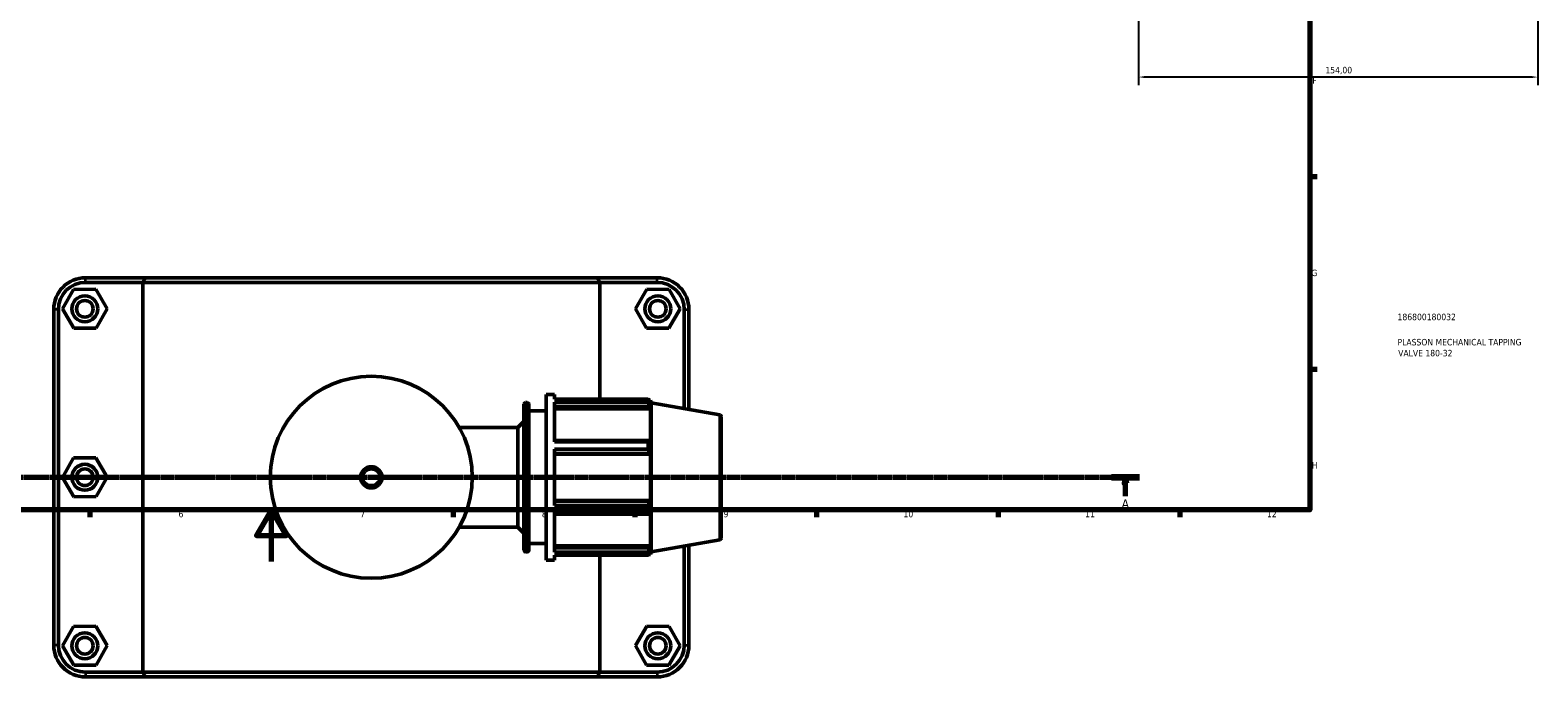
# Model space of a CAD drawing. Header units: millimetres. Extents: x 0 to 1062, y -44 to 1487.
# Tile 3 of 8: x 327 to 909, y -44 to 205. Entities that reach past the tile are written whole.
import ezdxf

# ---------------------------------------------------------------- set-up
doc = ezdxf.new("R2010")
doc.units = ezdxf.units.MM
doc.linetypes.add('CHAIN', pattern=[0.7087, 0.4724, -0.0591, 0.1181, -0.0591])
for name, color, linetype, lineweight in [('Border (ISO)', 7, 'Continuous', 70), ('Dimension (ISO)', 7, 'Continuous', 25), ('Section Line (ISO)', 7, 'CHAIN', 70), ('Title (ISO)', 7, 'Continuous', 50), ('Visible (ISO)', 7, 'Continuous', 50), ('Visible Narrow (ISO)', 7, 'Continuous', 35)]:
    doc.layers.add(name, color=color, linetype=linetype, lineweight=lineweight)
doc.styles.add('Label Text (ISO)', font='tahoma.ttf')
doc.styles.add('Note Text (ISO)', font='tahoma.ttf')
doc.dimstyles.new('Default (ISO)', dxfattribs={"dimtxt": 2.5, "dimasz": 2.5, "dimexe": 3.175, "dimexo": 0, "dimgap": 0.762, "dimtad": 1, "dimrnd": 1e-08, "dimzin": 0, "dimtxsty": 'Note Text (ISO)', "dimcen": 0.09, "dimdle": 10, "dimclrd": 256, "dimclre": 256, "dimclrt": 232, "dimazin": 0, "dimtfac": 1.40208, "dimtmove": 0, "dimatfit": 3, "dimfxl": 1, "dimtolj": 1, "dimtzin": 0, "dimlwd": -1, "dimlwe": -1, "dimarcsym": 0})

# ---------------------------------------------------------------- blocks, each defined once
blk = doc.blocks.new('Borders Default Border')
at = {"layer": 'Border (ISO)'}
for p, q in [((821, 148.5), (823.9, 148.5)), ((821, 74.25), (823.9, 74.25)), ((350.42, 20), (350.42, 17.1)), ((490.58, 20), (490.58, 17.1)), ((560.67, 20), (560.67, 17.1)), ((630.75, 20), (630.75, 17.1)), ((700.83, 20), (700.83, 17.1)), ((770.92, 20), (770.92, 17.1))]:
    blk.add_line(p, q, dxfattribs=at)
at = {"layer": 'Border (ISO)', "flags": 128}
for points in [[(20, 20), (20, 574), (821, 574), (821, 20), (20, 20)], [(420.5, 0), (420.5, 20), (414.73, 10), (426.27, 10), (420.5, 20)]]:
    blk.add_lwpolyline(points, dxfattribs=at)
at = {"layer": 'Border (ISO)', "color": 232, "true_color": 0xca0064, "char_height": 2.5, "attachment_point": 7, "style": 'Note Text (ISO)'}
for s, insert in [('F', (822, 184.38)), ('G', (821.61, 110.08)), ('H', (821.74, 35.88)), ('6', (384.66, 17.05)), ('7', (454.77, 17.1)), ('8', (524.81, 17.04)), ('9', (594.88, 17.05)), ('10', (664.29, 17.05)), ('11', (734.37, 17.1)), ('12', (804.46, 17.1))]:
    blk.add_mtext(s, dxfattribs=dict(at, insert=insert))
blk = doc.blocks.new('Title Blocks ISO')
at = {"layer": 'Title (ISO)', "color": 232, "true_color": 0xca0064, "style": 'Note Text (ISO)'}
for tag, p in [('PART_NUMBER_001', (33.84, 73.13)), ('DESCRIPTION_001', (33.84, 63.4)), ('DESCRIPTION_002', (34.09, 59.17))]:
    blk.add_attdef(tag, p, '', height=2.5, dxfattribs=at)
blk = doc.blocks.new('2dTransSection0')
at = {"layer": 'Section Line (ISO)', "linetype": 'CHAIN'}
blk.add_line((71.95, 32.56), (755.35, 32.56), dxfattribs=at)
at = {"layer": 'Section Line (ISO)', "linetype": 'Continuous', "lineweight": 140}
blk.add_line((744.55, 32.56), (755.35, 32.56), dxfattribs=at)
at = {"layer": 'Section Line (ISO)', "linetype": 'Continuous'}
for p, q in [((749.95, 32.56), (749.45, 30.06)), ((749.45, 30.06), (750.45, 30.06)), ((749.95, 30.06), (749.95, 32.56)), ((750.45, 30.06), (749.95, 32.56)), ((749.95, 25.2), (749.95, 30.06))]:
    blk.add_line(p, q, dxfattribs=at)
at = {"layer": 'Section Line (ISO)', "linetype": 'Continuous', "flags": 128}
blk.add_lwpolyline([(750.45, 30.06), (749.95, 32.56), (749.45, 30.06), (750.45, 30.06)], dxfattribs=at)
at = {"layer": 'Section Line (ISO)'}
blk.add_solid([(750.45, 30.06), (749.95, 32.56), (749.45, 30.06), (750.45, 30.06)], dxfattribs=at)
at = {"layer": 'Section Line (ISO)', "insert": (748.46, 20.56), "char_height": 3.5, "attachment_point": 7, "style": 'Label Text (ISO)'}
blk.add_mtext('A', dxfattribs=at)
blk = doc.blocks.new('*D14')
at = {"layer": 'Defpoints', "color": 0, "transparency": 16777216}
for p in [(754.96, 312.78), (908.96, 312.78), (754.96, 186.93)]:
    blk.add_point(p, dxfattribs=at)
at = {"layer": 'Dimension (ISO)', "transparency": 16777216}
for p, q in [((754.96, 312.78), (754.96, 183.76)), ((908.96, 312.78), (908.96, 183.76)), ((906.46, 186.93), (757.46, 186.93))]:
    blk.add_line(p, q, dxfattribs=at)
for points in [[(757.46, 187.35), (757.46, 186.52), (754.96, 186.93)], [(906.46, 187.35), (906.46, 186.52), (908.96, 186.93)]]:
    blk.add_solid(points, dxfattribs=at)
at = {"layer": 'Dimension (ISO)', "color": 232, "true_color": 0xca0064, "transparency": 16777216, "insert": (827.01, 190.87), "char_height": 2.5, "attachment_point": 1, "style": 'Note Text (ISO)'}
blk.add_mtext('\\A1;154,00', dxfattribs=at)

msp = doc.modelspace()

# ---------------------------------------------------------------- linework, layer by layer
at = {"layer": 'Visible (ISO)'}
for p, q in [((344.161, 104.987), (339.871, 97.464)), ((352.821, 105.033), (344.161, 104.987)), ((371.959, 109.51), (348.781, 109.51)), ((348.781, 107.71), (370.85, 107.71)), ((357.191, 97.557), (352.821, 105.033)), ((547.213, 107.71), (370.85, 107.71)), ((370.85, 107.71), (370.85, -42.69)), ((371.959, 109.51), (546.104, 109.51)), ((569.281, 109.51), (546.104, 109.51)), ((547.213, 107.71), (569.281, 107.71)), ((547.213, 62.62), (547.213, 107.71)), ((560.871, 97.557), (565.241, 105.033)), ((565.241, 105.033), (573.901, 104.987)), ((573.901, 104.987), (578.191, 97.464)), ((336.531, 97.26), (336.531, -32.24)), ((338.331, -32.24), (338.331, 97.26)), ((339.871, 97.464), (344.241, 89.987)), ((352.901, 90.034), (357.191, 97.557)), ((565.161, 90.034), (560.871, 97.557)), ((578.191, 97.464), (573.821, 89.987)), ((579.731, 97.26), (579.731, 59.032)), ((581.531, 58.714), (581.531, 97.26)), ((344.241, 89.987), (352.901, 90.034)), ((573.821, 89.987), (565.161, 90.034)), ((526.531, 0.51), (526.531, 64.51)), ((526.531, 64.51), (529.731, 64.51)), ((529.731, 62.62), (529.731, 64.51)), ((517.903, 4.35), (517.903, 60.67)), ((518.543, 61.31), (519.191, 61.31)), ((519.831, 60.67), (519.831, 4.35)), ((529.731, 62.62), (565.852, 62.62)), ((529.731, 46.139), (529.731, 61.463)), ((565.852, 61.463), (529.731, 61.463)), ((529.731, 59.759), (566.318, 59.759)), ((529.731, 58.908), (566.668, 58.908)), ((565.852, 61.463), (565.852, 62.62)), ((566.055, 62.27), (566.668, 62.27)), ((566.668, 60.893), (566.318, 61.809)), ((566.318, 59.759), (566.668, 58.908)), ((567.031, 61.271), (566.668, 62.27)), ((566.668, 60.893), (566.668, 62.27)), ((566.668, 46.252), (566.668, 58.908)), ((567.031, 3.749), (567.031, 61.271)), ((593.502, 56.604), (567.031, 61.271)), ((515.531, 51.71), (517.903, 54.082)), ((519.831, 58.11), (526.531, 58.11)), ((594.031, 55.973), (594.031, 9.047)), ((492.922, 51.71), (515.531, 51.71)), ((515.531, 13.31), (515.531, 51.71)), ((566.318, 46.695), (529.731, 46.695)), ((566.668, 46.252), (566.318, 46.695)), ((529.731, 46.139), (565.852, 46.139)), ((529.731, 21.675), (529.731, 43.346)), ((565.852, 43.346), (529.731, 43.346)), ((529.731, 41.748), (566.318, 41.748)), ((529.731, 41.459), (566.668, 41.459)), ((565.852, 43.346), (565.852, 46.139)), ((566.318, 41.748), (566.668, 41.459)), ((566.668, 23.561), (566.668, 41.459)), ((344.161, 39.987), (339.871, 32.464)), ((352.821, 40.033), (344.161, 39.987)), ((357.191, 32.557), (352.821, 40.033)), ((339.871, 32.464), (344.241, 24.987)), ((352.901, 25.034), (357.191, 32.557)), ((344.241, 24.987), (352.901, 25.034)), ((529.731, 23.561), (566.668, 23.561)), ((566.318, 23.273), (529.731, 23.273)), ((566.668, 23.561), (566.318, 23.273)), ((529.731, 21.675), (565.852, 21.675)), ((529.731, 3.558), (529.731, 18.881)), ((565.852, 18.881), (529.731, 18.881)), ((529.731, 18.325), (566.318, 18.325)), ((565.852, 18.881), (565.852, 21.675)), ((566.318, 18.325), (566.668, 18.769)), ((566.668, 6.113), (566.668, 18.769)), ((492.922, 13.31), (515.531, 13.31)), ((515.531, 13.31), (517.903, 10.939)), ((519.831, 6.91), (526.531, 6.91)), ((529.731, 6.113), (566.668, 6.113)), ((566.668, 6.113), (566.318, 5.261)), ((593.502, 8.417), (567.031, 3.749)), ((579.731, 5.989), (579.731, -32.24)), ((581.531, -32.24), (581.531, 6.306)), ((518.543, 3.71), (519.191, 3.71)), ((526.531, 0.51), (529.731, 0.51)), ((566.318, 5.261), (529.731, 5.261)), ((529.731, 3.558), (565.852, 3.558)), ((529.731, 0.51), (529.731, 2.401)), ((565.852, 2.401), (529.731, 2.401)), ((547.213, -42.69), (547.213, 2.401)), ((565.852, 2.401), (565.852, 3.558)), ((566.055, 2.75), (566.668, 2.75)), ((566.318, 3.212), (566.668, 4.128)), ((566.668, 2.75), (566.668, 4.128)), ((567.031, 3.749), (566.668, 2.75)), ((344.161, -25.013), (339.871, -32.536)), ((352.821, -24.967), (344.161, -25.013)), ((357.191, -32.443), (352.821, -24.967)), ((560.871, -32.443), (565.241, -24.967)), ((565.241, -24.967), (573.901, -25.013)), ((573.901, -25.013), (578.191, -32.536)), ((339.871, -32.536), (344.241, -40.013)), ((352.901, -39.966), (357.191, -32.443)), ((565.161, -39.966), (560.871, -32.443)), ((578.191, -32.536), (573.821, -40.013)), ((344.241, -40.013), (352.901, -39.966)), ((573.821, -40.013), (565.161, -39.966)), ((370.85, -42.69), (348.781, -42.69)), ((348.781, -44.49), (371.959, -44.49)), ((370.85, -42.69), (547.213, -42.69)), ((546.104, -44.49), (371.959, -44.49)), ((546.104, -44.49), (569.281, -44.49)), ((569.281, -42.69), (547.213, -42.69))]:
    msp.add_line(p, q, dxfattribs=at)
for centre, radius in [((348.531, 97.51), 5), ((348.531, 97.51), 3.2), ((569.531, 97.51), 5), ((569.531, 97.51), 3.2), ((459.031, 32.51), 38.952), ((348.531, 32.51), 5), ((348.531, 32.51), 3.2), ((459.031, 32.51), 4.095), ((348.531, -32.49), 5), ((569.531, -32.49), 5), ((348.531, -32.49), 3.2), ((569.531, -32.49), 3.2)]:
    msp.add_circle(centre, radius, dxfattribs=at)
for centre, radius, start, end in [((348.781, 97.26), 12.25, 90, 180), ((348.781, 97.26), 10.45, 90, 180), ((569.281, 97.26), 12.25, 0, 90), ((569.281, 97.26), 10.45, 0, 90), ((518.543, 60.67), 0.64, 90, 180), ((519.191, 60.67), 0.64, 0, 90), ((593.391, 55.973), 0.64, 0, 80), ((593.391, 9.047), 0.64, 280, 0), ((518.543, 4.35), 0.64, 180, 270), ((519.191, 4.35), 0.64, 270, 0), ((348.781, -32.24), 12.25, 180, 270), ((348.781, -32.24), 10.45, 180, 270), ((569.281, -32.24), 12.25, 270, 0), ((569.281, -32.24), 10.45, 270, 0)]:
    msp.add_arc(centre, radius, start, end, dxfattribs=at)
for points in [[(371.959, 109.51), (371.587, 108.911), (371.217, 108.311), (370.85, 107.71)], [(546.104, 109.51), (546.475, 108.911), (546.845, 108.311), (547.213, 107.71)], [(371.959, -44.49), (371.587, -43.89), (371.217, -43.29), (370.85, -42.69)], [(546.104, -44.49), (546.475, -43.89), (546.845, -43.29), (547.213, -42.69)]]:
    msp.add_open_spline(points, degree=3, dxfattribs=at)
for points, weights in [([(565.852, 62.62), (566.095, 62.206), (566.318, 61.809)], [1, 1.00110742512, 1.00139794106]), ([(566.318, 59.759), (566.095, 60.594), (565.852, 61.463)], [1.00139794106, 1.00110742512, 1]), ([(565.852, 46.139), (566.095, 46.423), (566.318, 46.695)], [1, 1.00110742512, 1.00139794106]), ([(566.318, 41.748), (566.095, 42.531), (565.852, 43.346)], [1.00139794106, 1.00110742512, 1]), ([(565.852, 21.675), (566.095, 22.49), (566.318, 23.273)], [1, 1.00110742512, 1.00139794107]), ([(566.318, 18.325), (566.095, 18.598), (565.852, 18.881)], [1.00139794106, 1.00110742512, 1]), ([(565.852, 3.558), (566.095, 4.427), (566.318, 5.261)], [1, 1.00110742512, 1.00139794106]), ([(566.318, 3.212), (566.095, 2.815), (565.852, 2.401)], [1.00139794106, 1.00110742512, 1])]:
    msp.add_rational_spline(points, weights, degree=2, dxfattribs=at)
at = {"layer": 'Visible Narrow (ISO)'}
for p, q in [((348.781, 107.8), (348.781, 109.42)), ((569.281, 107.8), (569.281, 109.42)), ((338.241, 97.26), (336.621, 97.26)), ((579.821, 97.26), (581.441, 97.26)), ((518.543, 60.956), (518.543, 4.065)), ((519.191, 4.065), (519.191, 60.956)), ((593.502, 8.714), (593.502, 56.307)), ((338.241, -32.24), (336.621, -32.24)), ((579.821, -32.24), (581.441, -32.24)), ((348.781, -42.78), (348.781, -44.4)), ((569.281, -42.78), (569.281, -44.4))]:
    msp.add_line(p, q, dxfattribs=at)
msp.add_circle((459.031, 32.51), 3.095, dxfattribs=at)

# ---------------------------------------------------------------- block references
msp.add_blockref('Borders Default Border', (0, 0))
msp.add_blockref('Title Blocks ISO', (821, 20)).add_auto_attribs({'PART_NUMBER_001': '186800180032', 'DESCRIPTION_001': 'PLASSON MECHANICAL TAPPING', 'DESCRIPTION_002': 'VALVE 180-32'})
at = {"layer": 'Section Line (ISO)'}
msp.add_blockref('2dTransSection0', (0, 0), dxfattribs=at)

# ---------------------------------------------------------------- dimensions: what is measured, and where the dimension line sits
at = {"layer": 'Dimension (ISO)'}
dim = msp.add_linear_dim(base=(754.964, 186.932), p1=(908.964, 312.777), p2=(754.964, 312.777), dimstyle='Default (ISO)', override={"dimdec": 2, "dimtp": 0, "dimtm": 0, "dimtdec": 2, "dimtofl": 0, "dimatfit": 1}, dxfattribs=at)
dim.commit()
dim.dimension.update_dxf_attribs({"geometry": '*D14', "text_midpoint": (831.964, 186.932), "dimtype": 160})

doc.saveas('drawing.dxf')
